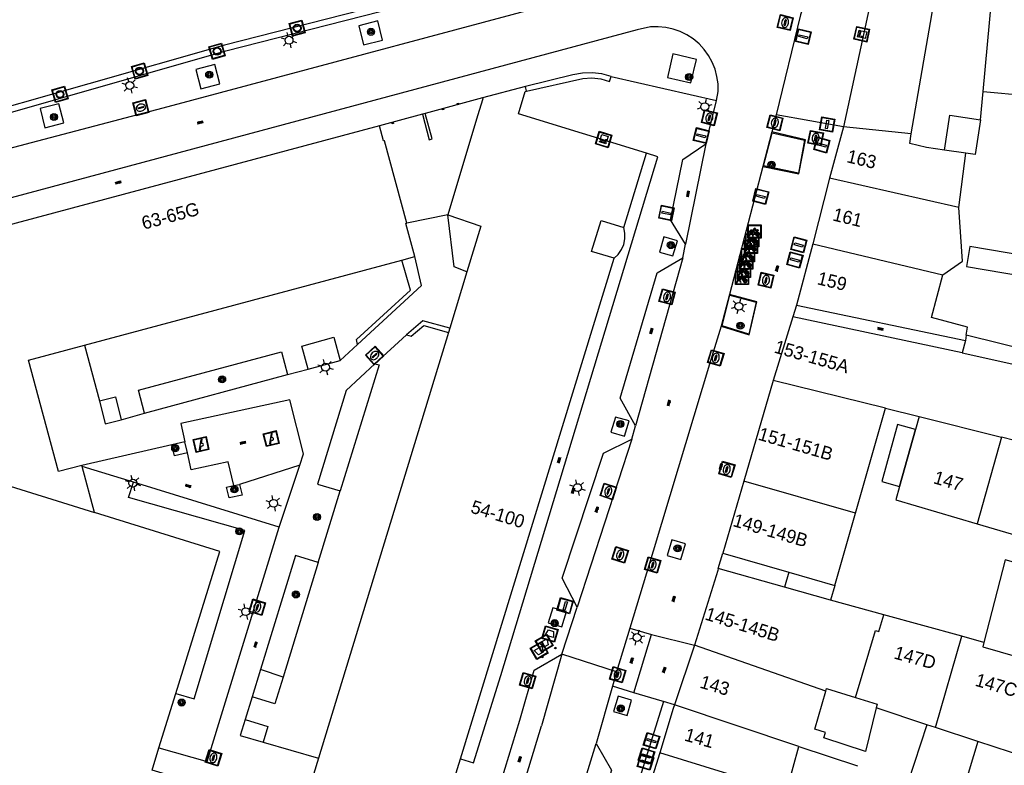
# Model space of a CAD drawing. Header units: metres. Extents: x 93870 to 95789, y 463036 to 464040.
# Tile 110 of 256: x 94125 to 94200, y 463895 to 463952. Entities that reach past the tile are written whole.
import ezdxf
from ezdxf.enums import TextEntityAlignment as Align

# ---------------------------------------------------------------- set-up
doc = ezdxf.new("R2010")
doc.units = ezdxf.units.M
doc.header["$LTSCALE"] = 25.4
for name, color, linetype in [('B_BEBOUWINGSGRENS_0', 1, 'Continuous'), ('B_LUIFEL_1', 200, 'Continuous'), ('B_OVERBOUWLIJN_LIJN_1', 7, 'Continuous'), ('B_TUSSENMUUR_0', 7, 'Continuous'), ('G_GRENS_ALGEMEEN_0', 7, 'Continuous'), ('Q_BLOEMBAK_0', 93, 'Continuous'), ('Q_BOOM_0', 3, 'Continuous'), ('Q_BRANDKRAAN_0', 5, 'Continuous'), ('Q_CAI-KAST_0', 10, 'Continuous'), ('Q_FIETSENREK_0', 6, 'Continuous'), ('Q_INSPECTIE_OF_RIOOLPUT_0', 253, 'Continuous'), ('Q_KOLK_0', 254, 'Continuous'), ('Q_LICHTMAST_0', 2, 'Continuous'), ('Q_MEERRING_0', 7, 'Continuous'), ('Q_SPEELVOORZIENING_0', 45, 'Continuous'), ('Q_VERKEERSBORDPAAL_0', 40, 'Continuous'), ('S_GBKN_SYMBOOL_OV_GROOT_0', 7, 'Continuous'), ('T_CULTUURGRENS_0', 76, 'Continuous'), ('T_HEK_0', 57, 'Continuous'), ('T_HEK_LIJN_0', 6, 'Continuous'), ('T_MUUR_30CM_0', 10, 'Continuous'), ('V_WEGGRENS_0', 7, 'Continuous'), ('W_WATERGRENS_0', 5, 'Continuous'), ('Z_GBKN_HUISNUMMER_0', 252, 'Continuous')]:
    doc.layers.add(name, color=color, linetype=linetype)
for name, color, linetype, true_color in [('Q_AFSLUITPAAL_0', 7, 'Continuous', 0xf86a3a), ('Q_PAAL_STEEN_0', 7, 'Continuous', 0xa97373), ('Q_PAALTJE_0', 7, 'Continuous', 0x666666)]:
    doc.layers.add(name, color=color, linetype=linetype, true_color=true_color)

# ---------------------------------------------------------------- blocks, each defined once
blk = doc.blocks.new('Q_BLOEMBAK')
for points in [[(-0.5, 0.5), (0.5, 0.5), (0.5, -0.5), (-0.5, -0.5)], [(-0.336, 0.197), (0.331, 0.197), (0.19, -0.251), (-0.196, -0.251)]]:
    blk.add_lwpolyline(points, close=True)
blk.add_lwpolyline([(-0.442, 0.464), (0.438, 0.464, -0.414214), (0.459, 0.442), (0.459, -0.437, -0.414214), (0.438, -0.459), (-0.442, -0.459, -0.414214), (-0.463, -0.437), (-0.463, 0.442), (-0.463, 0.444), (-0.463, 0.446), (-0.463, 0.448), (-0.462, 0.45), (-0.461, 0.451), (-0.46, 0.453), (-0.459, 0.455), (-0.458, 0.456), (-0.457, 0.457), (-0.456, 0.459), (-0.454, 0.46), (-0.453, 0.461), (-0.451, 0.462), (-0.449, 0.462), (-0.447, 0.463), (-0.446, 0.463), (-0.444, 0.464), (-0.442, 0.464)], format="xyb")
blk = doc.blocks.new('Q_CAI-KAST')
for points in [[(-0.5, 0.5), (0.5, 0.5), (0.5, -0.5), (-0.5, -0.5)], [(-0.262, 0.264), (0.25, 0.264), (0.25, 0.187), (-0.262, 0.187)], [(-0.262, 0.107), (0.25, 0.107), (0.25, -0.332), (-0.262, -0.332)]]:
    blk.add_lwpolyline(points, close=True)
blk.add_lwpolyline([(-0.442, 0.464), (0.438, 0.464, -0.414214), (0.459, 0.442), (0.459, -0.437, -0.414214), (0.438, -0.459), (-0.442, -0.459, -0.414214), (-0.463, -0.437), (-0.463, 0.442), (-0.463, 0.444), (-0.463, 0.446), (-0.463, 0.448), (-0.462, 0.45), (-0.461, 0.451), (-0.46, 0.453), (-0.459, 0.455), (-0.458, 0.456), (-0.457, 0.457), (-0.456, 0.459), (-0.454, 0.46), (-0.453, 0.461), (-0.451, 0.462), (-0.449, 0.462), (-0.447, 0.463), (-0.446, 0.463), (-0.444, 0.464), (-0.442, 0.464)], format="xyb")
blk.add_circle((-0.177, -0.034), 0.0354)
blk = doc.blocks.new('Q_LICHTMAST')
for points in [[(-0.26, 0.15), (-0.52, 0.3)], [(0, 0.3), (0, 0.6)], [(0.26, 0.15), (0.52, 0.3)], [(-0.26, -0.15), (-0.52, -0.3)], [(0, -0.3), (0, -0.6)], [(0.26, -0.15), (0.52, -0.3)]]:
    blk.add_lwpolyline(points)
blk.add_circle((0, 0), 0.3)
blk = doc.blocks.new('Q_VERKEERSBORDPAAL')
for points in [[(-0.5, 0.5), (0.5, 0.5), (0.5, -0.5), (-0.5, -0.5)], [(-0.08, 0.333), (0.071, 0.333), (0.071, -0.329), (-0.08, -0.329)]]:
    blk.add_lwpolyline(points, close=True)
blk.add_lwpolyline([(-0.442, 0.464), (0.438, 0.464, -0.414214), (0.459, 0.442), (0.459, -0.437, -0.414214), (0.438, -0.459), (-0.442, -0.459, -0.414214), (-0.463, -0.437), (-0.463, 0.442), (-0.463, 0.444), (-0.463, 0.446), (-0.463, 0.448), (-0.462, 0.45), (-0.461, 0.451), (-0.46, 0.453), (-0.459, 0.455), (-0.458, 0.456), (-0.457, 0.457), (-0.456, 0.459), (-0.454, 0.46), (-0.453, 0.461), (-0.451, 0.462), (-0.449, 0.462), (-0.447, 0.463), (-0.446, 0.463), (-0.444, 0.464), (-0.442, 0.464)], format="xyb")
blk = doc.blocks.new('Q_AFSLUITPAAL')
for points in [[(-0.5, 0.5), (0.5, 0.5), (0.5, -0.5), (-0.5, -0.5)], [(-0.08, 0.333), (0.071, 0.333), (0.071, -0.329), (-0.08, -0.329)]]:
    blk.add_lwpolyline(points, close=True)
blk.add_lwpolyline([(-0.442, 0.464), (0.438, 0.464, -0.414214), (0.459, 0.442), (0.459, -0.437, -0.414214), (0.438, -0.459), (-0.442, -0.459, -0.414214), (-0.463, -0.437), (-0.463, 0.442), (-0.463, 0.444), (-0.463, 0.446), (-0.463, 0.448), (-0.462, 0.45), (-0.461, 0.451), (-0.46, 0.453), (-0.459, 0.455), (-0.458, 0.456), (-0.457, 0.457), (-0.456, 0.459), (-0.454, 0.46), (-0.453, 0.461), (-0.451, 0.462), (-0.449, 0.462), (-0.447, 0.463), (-0.446, 0.463), (-0.444, 0.464), (-0.442, 0.464)], format="xyb")
blk = doc.blocks.new('Q_PAAL_STEEN')
for points in [[(-0.5, 0.5), (0.5, 0.5), (0.5, -0.5), (-0.5, -0.5)], [(-0.08, 0.333), (0.071, 0.333), (0.071, -0.329), (-0.08, -0.329)]]:
    blk.add_lwpolyline(points, close=True)
blk.add_lwpolyline([(-0.442, 0.464), (0.438, 0.464, -0.414214), (0.459, 0.442), (0.459, -0.437, -0.414214), (0.438, -0.459), (-0.442, -0.459, -0.414214), (-0.463, -0.437), (-0.463, 0.442), (-0.463, 0.444), (-0.463, 0.446), (-0.463, 0.448), (-0.462, 0.45), (-0.461, 0.451), (-0.46, 0.453), (-0.459, 0.455), (-0.458, 0.456), (-0.457, 0.457), (-0.456, 0.459), (-0.454, 0.46), (-0.453, 0.461), (-0.451, 0.462), (-0.449, 0.462), (-0.447, 0.463), (-0.446, 0.463), (-0.444, 0.464), (-0.442, 0.464)], format="xyb")
blk = doc.blocks.new('Q_PAALTJE')
at = {"color": 251, "true_color": 0x666666, "xscale": 0.1, "yscale": 0.1, "zscale": 0.01}
blk.add_blockref('Q_PAAL_STEEN', (0, 0), dxfattribs=at)
blk = doc.blocks.new('Q_KOLK')
blk.add_lwpolyline([(-0.5, 0.5), (0.5, 0.5), (0.5, -0.5), (-0.5, -0.5)], close=True)
for points in [[(-0.442, 0.464), (0.438, 0.464, -0.414214), (0.459, 0.442), (0.459, -0.437, -0.414214), (0.438, -0.459), (-0.442, -0.459, -0.414214), (-0.463, -0.437), (-0.463, 0.442, -0.414214), (-0.442, 0.464)], [(-0.345, 0.105, 0.380426), (-0.276, -0.18)], [(-0.008, 0.266, 0.240218), (-0.345, 0.105)], [(-0.194, 0.045, 0.853344), (-0.194, -0.032)], [(0.331, 0.111, 0.240191), (-0.008, 0.266)], [(0.185, -0.032, 0.849746), (0.185, 0.045)], [(0.267, -0.176, 0.380426), (0.331, 0.111)], [(-0.276, -0.18, 0.148452), (0.012, -0.257)], [(0.012, -0.257, 0.131742), (0.267, -0.176)]]:
    blk.add_lwpolyline(points, format="xyb")
for points in [[(-0.194, 0.045), (0.185, 0.045)], [(0.185, -0.032), (-0.194, -0.032)]]:
    blk.add_lwpolyline(points)
blk = doc.blocks.new('Q_INSPECTIE_OF_RIOOLPUT')
blk.add_lwpolyline([(-0.5, 0.5), (0.5, 0.5), (0.5, -0.5), (-0.5, -0.5)], close=True)
for points in [[(-0.442, 0.464), (0.438, 0.464, -0.414214), (0.459, 0.442), (0.459, -0.437, -0.414214), (0.438, -0.459), (-0.442, -0.459, -0.414214), (-0.463, -0.437), (-0.463, 0.442), (-0.463, 0.444), (-0.463, 0.446), (-0.463, 0.448), (-0.462, 0.45), (-0.461, 0.451), (-0.46, 0.453), (-0.459, 0.455), (-0.458, 0.456), (-0.457, 0.457), (-0.456, 0.459), (-0.454, 0.46), (-0.453, 0.461), (-0.451, 0.462), (-0.449, 0.462), (-0.447, 0.463), (-0.446, 0.463), (-0.444, 0.464), (-0.442, 0.464)], [(-0.345, 0.105, 0.380426), (-0.276, -0.18)], [(-0.008, 0.266, 0.240218), (-0.345, 0.105)], [(-0.194, 0.045, 0.853344), (-0.194, -0.032)], [(0.331, 0.111, 0.240191), (-0.008, 0.266)], [(0.185, -0.032, 0.849746), (0.185, 0.045)], [(0.267, -0.176, 0.380426), (0.331, 0.111)], [(-0.276, -0.18, 0.148452), (0.012, -0.257)], [(0.012, -0.257, 0.131742), (0.267, -0.176)]]:
    blk.add_lwpolyline(points, format="xyb")
for points in [[(-0.194, 0.045), (0.185, 0.045)], [(0.185, -0.032), (-0.194, -0.032)]]:
    blk.add_lwpolyline(points)
blk = doc.blocks.new('Q_BRANDKRAAN')
blk.add_lwpolyline([(-0.5, 0.5), (0.5, 0.5), (0.5, -0.5), (-0.5, -0.5)], close=True)
for points in [[(-0.442, 0.464), (0.438, 0.464, -0.414214), (0.459, 0.442), (0.459, -0.437, -0.414214), (0.438, -0.459), (-0.442, -0.459, -0.414214), (-0.463, -0.437), (-0.463, 0.442), (-0.463, 0.444), (-0.463, 0.446), (-0.463, 0.448), (-0.462, 0.45), (-0.461, 0.451), (-0.46, 0.453), (-0.459, 0.455), (-0.458, 0.456), (-0.457, 0.457), (-0.456, 0.459), (-0.454, 0.46), (-0.453, 0.461), (-0.451, 0.462), (-0.449, 0.462), (-0.447, 0.463), (-0.446, 0.463), (-0.444, 0.464), (-0.442, 0.464)], [(-0.345, 0.105, 0.380426), (-0.276, -0.18)], [(-0.008, 0.266, 0.240218), (-0.345, 0.105)], [(-0.194, 0.045, 0.853344), (-0.194, -0.032)], [(0.331, 0.111, 0.240191), (-0.008, 0.266)], [(0.185, -0.032, 0.849746), (0.185, 0.045)], [(0.267, -0.176, 0.380426), (0.331, 0.111)], [(-0.276, -0.18, 0.148452), (0.012, -0.257)], [(0.012, -0.257, 0.131742), (0.267, -0.176)]]:
    blk.add_lwpolyline(points, format="xyb")
for points in [[(-0.194, 0.045), (0.185, 0.045)], [(0.185, -0.032), (-0.194, -0.032)]]:
    blk.add_lwpolyline(points)
blk = doc.blocks.new('Q_FIETSENREK')
for points in [[(-0.5, 0.5), (0.5, 0.5), (0.5, -0.5), (-0.5, -0.5)], [(-0.063, 0.145), (0.184, 0.054), (0.037, -0.093)]]:
    blk.add_lwpolyline(points, close=True)
for points in [[(-0.442, 0.464), (0.438, 0.464, -0.414214), (0.459, 0.442), (0.459, -0.437, -0.414214), (0.438, -0.459), (-0.442, -0.459, -0.414214), (-0.463, -0.437), (-0.463, 0.442), (-0.463, 0.444), (-0.463, 0.446), (-0.463, 0.448), (-0.462, 0.45), (-0.461, 0.451), (-0.46, 0.453), (-0.459, 0.455), (-0.458, 0.456), (-0.457, 0.457), (-0.456, 0.459), (-0.454, 0.46), (-0.453, 0.461), (-0.451, 0.462), (-0.449, 0.462), (-0.447, 0.463), (-0.446, 0.463), (-0.444, 0.464), (-0.442, 0.464)], [(-0.181, 0.106, 0.847256), (-0.324, -0.144)], [(-0.193, 0.075, 0.842492), (-0.305, -0.118)], [(-0.171, 0.065, 0.053288), (-0.193, 0.075)], [(-0.185, -0.134, 0.502492), (-0.147, 0.044)], [(-0.149, 0.089, 0.06236), (-0.181, 0.106)], [(-0.165, -0.161, 0.494489), (-0.125, 0.068)], [(-0.324, -0.144, 0.089606), (-0.421, -0.348)], [(-0.296, -0.162, 0.110942), (-0.375, -0.348)], [(-0.294, -0.105, 0.006942), (-0.305, -0.118)], [(-0.296, -0.162, 0.02458), (-0.283, -0.168)], [(-0.212, -0.105, 0.381614), (-0.294, -0.105)], [(-0.283, -0.168, 0.148109), (-0.198, -0.173)], [(-0.223, -0.136, 0.533998), (-0.276, -0.136)], [(-0.276, -0.136, 0.009682), (-0.271, -0.138)], [(-0.271, -0.138, 0.120201), (-0.218, -0.144)], [(-0.218, -0.144, 0.003554), (-0.223, -0.136)], [(-0.185, -0.134, 0.017985), (-0.212, -0.105)], [(-0.122, -0.348, 0.075837), (-0.198, -0.173)], [(-0.075, -0.348, 0.094234), (-0.165, -0.161)], [(0.095, -0.16, 0.385208), (0.186, -0.333)], [(0.209, -0.054, 0.224648), (0.108, -0.128)], [(0.126, -0.171, 0.376993), (0.197, -0.303)], [(0.212, -0.086, 0.20829), (0.139, -0.139)], [(0.186, -0.333, 1), (0.287, -0.06)], [(0.197, -0.303, 1), (0.276, -0.09)], [(0.287, -0.06, 0.086253), (0.238, -0.051)], [(0.276, -0.09, 0.079305), (0.241, -0.083)]]:
    blk.add_lwpolyline(points, format="xyb")
for points in [[(-0.171, 0.065), (-0.263, -0.038), (-0.239, -0.059), (-0.147, 0.044)], [(0.081, 0.221), (-0.003, 0.252), (-0.149, 0.089)], [(-0.125, 0.068), (-0.086, 0.111), (0.018, -0.131), (0.095, -0.16)], [(0.238, -0.051), (0.229, 0.053), (0.261, 0.093), (0.302, 0.078), (0.314, 0.11), (0.192, 0.155), (0.18, 0.123), (0.231, 0.104), (0.207, 0.076), (-0.04, 0.167), (0, 0.216), (0.07, 0.191), (0.081, 0.221)], [(0.209, -0.054), (0.199, 0.029), (0.057, -0.108)], [(-0.421, -0.348), (-0.375, -0.348)], [(-0.122, -0.348), (-0.075, -0.348)], [(0.057, -0.108), (0.108, -0.128)], [(0.126, -0.171), (0.253, -0.218), (0.241, -0.083)], [(0.139, -0.139), (0.222, -0.17), (0.212, -0.086)]]:
    blk.add_lwpolyline(points)
blk = doc.blocks.new('Q_MEERRING')
blk.add_lwpolyline([(-0.5, 0.5), (0.5, 0.5), (0.5, -0.5), (-0.5, -0.5)], close=True)
blk.add_lwpolyline([(-0.442, 0.464), (0.438, 0.464, -0.414214), (0.459, 0.442), (0.459, -0.437, -0.414214), (0.438, -0.459), (-0.442, -0.459, -0.414214), (-0.463, -0.437), (-0.463, 0.442), (-0.463, 0.444), (-0.463, 0.446), (-0.463, 0.448), (-0.462, 0.45), (-0.461, 0.451), (-0.46, 0.453), (-0.459, 0.455), (-0.458, 0.456), (-0.457, 0.457), (-0.456, 0.459), (-0.454, 0.46), (-0.453, 0.461), (-0.451, 0.462), (-0.449, 0.462), (-0.447, 0.463), (-0.446, 0.463), (-0.444, 0.464), (-0.442, 0.464)], format="xyb")
for radius in [0.3, 0.3, 0.25, 0.25]:
    blk.add_circle((0, 0), radius)
blk = doc.blocks.new('Q_SPEELVOORZIENING')
blk.add_lwpolyline([(-0.5, 0.5), (0.5, 0.5), (0.5, -0.5), (-0.5, -0.5)], close=True)
for points in [[(-0.442, 0.464), (0.438, 0.464, -0.414214), (0.459, 0.442), (0.459, -0.437, -0.414214), (0.438, -0.459), (-0.442, -0.459, -0.414214), (-0.463, -0.437), (-0.463, 0.442), (-0.463, 0.444), (-0.463, 0.446), (-0.463, 0.448), (-0.462, 0.45), (-0.461, 0.451), (-0.46, 0.453), (-0.459, 0.455), (-0.458, 0.456), (-0.457, 0.457), (-0.456, 0.459), (-0.454, 0.46), (-0.453, 0.461), (-0.451, 0.462), (-0.449, 0.462), (-0.447, 0.463), (-0.446, 0.463), (-0.444, 0.464), (-0.442, 0.464)], [(-0.363, 0.198, 1.168313), (-0.386, 0.141)], [(-0.087, 0.021, 0.778987), (-0.04, -0.167)], [(-0.04, -0.167, 0.508825), (0.056, -0.036)], [(0.355, -0.156, 1.031322), (0.378, -0.1)]]:
    blk.add_lwpolyline(points, format="xyb")
for points in [[(-0.386, 0.141), (-0.087, 0.021)], [(-0.363, 0.198), (0.378, -0.1)], [(0.056, -0.036), (0.355, -0.156)]]:
    blk.add_lwpolyline(points)
blk = doc.blocks.new('Q_BOOM')
for radius in [0.27, 0.18, 0.09]:
    blk.add_circle((0, 0), radius)
blk = doc.blocks.new('S_GBKN_SYMBOOL_OV_GROOT')
for points in [[(-0.21875, 0.0625), (0.21875, 0.0625)], [(-0.21875, 0), (0.21875, 0)], [(-0.1875, 0.0625), (-0.1875, 0)], [(-0.125, 0.09375), (-0.125, 0.0625)], [(-0.125, 0), (-0.125, -0.0625)], [(-0.0625, 0.0625), (-0.0625, 0)], [(0, 0.09375), (0, 0.0625)], [(0, 0), (0, -0.0625)], [(0.0625, 0.0625), (0.0625, 0)], [(0.125, 0.09375), (0.125, 0.0625)], [(0.125, 0), (0.125, -0.0625)], [(0.1875, 0.0625), (0.1875, 0)], [(-0.21875, -0.0625), (0.21875, -0.0625)], [(-0.1875, -0.0625), (-0.1875, -0.09375)], [(-0.0625, -0.0625), (-0.0625, -0.09375)], [(0.0625, -0.0625), (0.0625, -0.09375)], [(0.1875, -0.0625), (0.1875, -0.09375)]]:
    blk.add_lwpolyline(points)

msp = doc.modelspace()

# ---------------------------------------------------------------- linework, layer by layer
at = {"layer": 'B_BEBOUWINGSGRENS_0'}
for p, q in [((94163.218, 463946.924), (94159.962, 463946.057)), ((94163.305, 463946.57), (94163.218, 463946.924)), ((94197.77, 463944.39), (94197.969, 463946.543)), ((94197.969, 463946.543), (94202.519, 463946.123)), ((94155.617, 463944.887), (94155.404, 463944.831)), ((94152.143, 463943.946), (94119.179, 463935.115)), ((94187.382, 463943.857), (94186.317, 463939.975)), ((94170.682, 463936.222), (94172.423, 463941.854)), ((94196.66, 463941.857), (94195.04, 463942.1)), ((94196.138, 463937.742), (94196.66, 463941.857)), ((94186.317, 463939.975), (94185.033, 463934.983)), ((94185.033, 463934.983), (94183.79, 463930.33)), ((94129.751, 463927.287), (94153.845, 463933.731)), ((94153.845, 463933.731), (94154.824, 463934.022)), ((94158.293, 463895.886), (94169.962, 463933.88)), ((94158.777, 463932.86), (94157.473, 463928.583)), ((94183.79, 463930.33), (94196.628, 463927.65)), ((94183.536, 463929.443), (94182.028, 463924.61)), ((94196.392, 463926.703), (94183.536, 463929.443)), ((94157.37, 463928.244), (94147.509, 463895.92)), ((94157.473, 463928.583), (94157.37, 463928.244)), ((94196.628, 463927.65), (94196.392, 463926.703)), ((94182.028, 463924.61), (94179.796, 463916.949)), ((94188.281, 463914.521), (94190.568, 463922.513)), ((94190.568, 463922.513), (94193.115, 463921.869)), ((94193.115, 463921.869), (94192.84, 463920.882)), ((94192.84, 463920.882), (94191.633, 463916.554)), ((94129.562, 463918.069), (94129.54, 463918.15)), ((94130.49, 463914.59), (94129.562, 463918.069)), ((94177.836, 463910.183), (94176.068, 463904.493)), ((94196.344, 463905.179), (94190.429, 463906.811)), ((94198.034, 463904.713), (94196.344, 463905.179)), ((94176.068, 463904.493), (94174.55, 463899.97)), ((94135.393, 463896.701), (94136.668, 463900.825)), ((94134.87, 463895.01), (94135.393, 463896.701)), ((94173.413, 463896.321), (94171.751, 463890.925)), ((94183.036, 463893.377), (94183.985, 463896.817)), ((94183.985, 463896.817), (94188.427, 463895.333)), ((94156.665, 463890.7), (94158.293, 463895.886))]:
    msp.add_line(p, q, dxfattribs=at)
for points in [[(94194.639, 463955.677), (94190.703, 463954.999), (94189.542, 463953.925), (94187.382, 463943.857)], [(94172.423, 463941.854), (94162.691, 463944.844), (94163.205, 463946.545), (94163.305, 463946.57)], [(94159.962, 463946.057), (94159.977, 463945.98), (94159.59, 463944.694), (94157.326, 463937.176)], [(94155.404, 463944.831), (94155.916, 463942.887), (94156.129, 463942.943), (94155.617, 463944.887)], [(94195.04, 463942.1), (94195.44, 463944.74), (94197.77, 463944.39)], [(94154.824, 463934.022), (94154.145, 463936.534), (94154.21, 463936.552), (94152.52, 463942.812), (94152.452, 463942.794), (94152.143, 463943.946)], [(94194.91, 463932.63), (94196.4, 463933.67), (94196.138, 463937.742)], [(94157.326, 463937.176), (94159.83, 463936.31), (94158.777, 463932.86)], [(94169.962, 463933.88), (94168.241, 463934.409), (94168.961, 463936.751), (94170.682, 463936.222)], [(94201.303, 463934.044), (94196.962, 463934.768), (94196.709, 463933.252), (94201.05, 463932.528), (94201.303, 463934.044)], [(94196.695, 463928.046), (94196.796, 463928.647), (94194.062, 463929.385), (94194.91, 463932.63)], [(94205.686, 463930.292), (94204.9, 463930.37), (94204.258, 463926.177), (94196.695, 463928.046)], [(94129.54, 463918.15), (94127.77, 463917.68), (94125.5, 463926.15), (94129.751, 463927.287)], [(94179.796, 463916.949), (94178.201, 463911.501), (94183.213, 463910.044)], [(94191.633, 463916.554), (94191.352, 463915.547), (94197.523, 463913.73)], [(94136.668, 463900.825), (94140.01, 463911.63), (94130.49, 463914.59)], [(94183.213, 463910.044), (94186.709, 463909.028), (94188.281, 463914.521)], [(94197.523, 463913.73), (94202.861, 463912.158), (94204.867, 463911.958)], [(94182.896, 463908.912), (94177.859, 463910.334), (94177.836, 463910.183)], [(94205.266, 463909.396), (94199.653, 463910.995), (94198.034, 463904.713)], [(94190.429, 463906.811), (94186.394, 463907.925), (94182.896, 463908.912)], [(94189.86, 463899.744), (94189.045, 463896.441), (94185.876, 463897.482), (94186.002, 463897.876), (94185.188, 463898.115), (94186.021, 463901.015)], [(94186.021, 463901.015), (94186.076, 463901.207), (94188.277, 463900.532)], [(94174.55, 463899.97), (94174.449, 463899.687), (94173.413, 463896.321)], [(94188.277, 463900.532), (94189.93, 463900.026), (94189.86, 463899.744)], [(94147.509, 463895.92), (94146.2, 463891.63), (94134.87, 463895.01)]]:
    msp.add_lwpolyline(points, dxfattribs=at)
at = {"layer": 'B_LUIFEL_1'}
msp.add_line((94192.84, 463920.882), (94191.484, 463921.26), dxfattribs=at)
for points in [[(94169.962, 463933.88), (94170.274, 463934.181), (94170.52, 463934.539), (94170.688, 463934.938), (94170.773, 463935.364), (94170.771, 463935.797), (94170.682, 463936.222)], [(94191.484, 463921.26), (94190.272, 463916.934), (94191.633, 463916.554)], [(94191.633, 463916.554), (94191.633, 463916.554), (94192.84, 463920.882), (94192.84, 463920.882)]]:
    msp.add_lwpolyline(points, dxfattribs=at)
at = {"layer": 'B_OVERBOUWLIJN_LIJN_1'}
for p, q in [((94157.326, 463937.176), (94154.21, 463936.552)), ((94177.859, 463910.334), (94178.201, 463911.501)), ((94186.709, 463909.028), (94186.394, 463907.925))]:
    msp.add_line(p, q, dxfattribs=at)
msp.add_lwpolyline([(94159.962, 463946.057), (94155.617, 463944.887), (94155.404, 463944.831), (94152.143, 463943.946)], dxfattribs=at)
at = {"layer": 'B_TUSSENMUUR_0'}
for p, q in [((94197.969, 463946.543), (94198.879, 463956.408)), ((94192.518, 463943.333), (94194.639, 463955.677)), ((94192.518, 463943.333), (94187.382, 463943.857)), ((94196.138, 463937.742), (94186.317, 463939.975)), ((94185.033, 463934.983), (94194.91, 463932.63)), ((94196.695, 463928.046), (94196.628, 463927.65)), ((94196.392, 463926.703), (94201.728, 463925.516)), ((94190.568, 463922.513), (94182.028, 463924.61)), ((94193.115, 463921.869), (94199.369, 463920.287)), ((94199.369, 463920.287), (94197.523, 463913.73)), ((94200.354, 463920.038), (94199.369, 463920.287)), ((94188.281, 463914.521), (94179.796, 463916.949)), ((94194.349, 463898.258), (94196.344, 463905.179)), ((94186.021, 463901.015), (94176.068, 463904.493)), ((94183.985, 463896.817), (94174.55, 463899.97)), ((94193.711, 463898.469), (94189.86, 463899.744)), ((94193.711, 463898.469), (94192.249, 463894.056)), ((94194.349, 463898.258), (94193.711, 463898.469)), ((94197.576, 463897.19), (94194.349, 463898.258)), ((94197.576, 463897.19), (94195.412, 463890.079)), ((94201.439, 463895.911), (94197.576, 463897.19)), ((94183.036, 463893.377), (94173.413, 463896.321))]:
    msp.add_line(p, q, dxfattribs=at)
for points in [[(94195.04, 463942.1), (94193.672, 463942.29), (94192.412, 463942.588), (94192.518, 463943.333)], [(94119.179, 463935.115), (94122.994, 463919.588), (94122.459, 463917.087), (94130.49, 463914.59)], [(94188.277, 463900.532), (94189.808, 463905.614), (94190.047, 463905.542), (94190.429, 463906.811)], [(94198.034, 463904.713), (94197.959, 463904.367), (94203.399, 463902.817)]]:
    msp.add_lwpolyline(points, dxfattribs=at)
at = {"layer": 'G_GRENS_ALGEMEEN_0'}
for p, q in [((94154.2, 463928.06), (94151.78, 463925.87)), ((94129.751, 463927.287), (94130.88, 463923.07)), ((94149.16, 463926.13), (94150.46, 463927.343)), ((94145.16, 463925.06), (94146.72, 463925.46)), ((94132.53, 463921.62), (94134.303, 463922.131)), ((94136.381, 463919.708), (94129.54, 463918.15)), ((94137.37, 463919.934), (94136.381, 463919.708)), ((94137.559, 463919.105), (94137.37, 463919.934)), ((94141.072, 463916.633), (94140.647, 463918.427)), ((94146.097, 463918.182), (94141.521, 463916.707)), ((94144.51, 463913.47), (94146.097, 463918.182)), ((94141.072, 463916.633), (94141.521, 463916.707)), ((94147.49, 463910.79), (94144.825, 463902.082)), ((94142.473, 463900.57), (94141.94, 463898.86)), ((94143.294, 463897.134), (94147.509, 463895.92))]:
    msp.add_line(p, q, dxfattribs=at)
for points in [[(94150.46, 463927.343), (94150.4, 463927.72), (94154.5, 463931.46), (94153.845, 463933.731)], [(94150.46, 463927.343), (94155.34, 463931.81), (94154.824, 463934.022)], [(94157.473, 463928.583), (94155.44, 463929.14), (94154.2, 463928.06)], [(94154.2, 463928.06), (94154.55, 463927.97), (94155.5, 463928.78), (94157.37, 463928.244)], [(94146.72, 463925.46), (94146.24, 463927.21), (94148.68, 463927.88), (94149.16, 463926.13)], [(94134.303, 463922.131), (94133.84, 463923.86), (94144.69, 463926.79), (94145.16, 463925.06)], [(94151.78, 463925.87), (94149.61, 463923.84), (94147.43, 463916.723), (94149.15, 463916.22)], [(94151.78, 463925.87), (94152.12, 463925.78), (94149.15, 463916.22)], [(94130.88, 463923.07), (94132.1, 463923.37), (94132.53, 463921.62)], [(94130.88, 463923.07), (94131.31, 463921.31), (94132.53, 463921.62)], [(94146.097, 463918.182), (94146.358, 463919.024), (94145.335, 463923.135), (94137.052, 463921.33), (94137.37, 463919.934)], [(94137.559, 463919.105), (94136.57, 463918.88), (94136.381, 463919.708)], [(94140.647, 463918.427), (94137.849, 463917.831), (94137.559, 463919.105)], [(94141.521, 463916.707), (94141.703, 463915.906), (94140.715, 463915.68), (94140.526, 463916.509), (94141.072, 463916.633)], [(94147.49, 463910.79), (94145.77, 463911.32), (94143.114, 463902.659)], [(94144.825, 463902.082), (94144.2, 463900.04), (94142.473, 463900.57)], [(94141.94, 463898.86), (94143.66, 463898.34), (94143.294, 463897.134)]]:
    msp.add_lwpolyline(points, dxfattribs=at)
at = {"layer": 'T_CULTUURGRENS_0'}
msp.add_line((94144.825, 463902.082), (94143.114, 463902.659), dxfattribs=at)
msp.add_lwpolyline([(94136.668, 463900.825), (94138.072, 463900.432), (94141.926, 463913.208), (94133.09, 463915.709), (94133.453, 463916.872)], dxfattribs=at)
at = {"layer": 'T_HEK_0'}
msp.add_line((94147.49, 463910.79), (94149.15, 463916.22), dxfattribs=at)
at = {"layer": 'T_HEK_LIJN_0'}
for points in [[(94181.952, 463943.417), (94184.422, 463942.839), (94183.942, 463940.354), (94181.299, 463940.895), (94181.952, 463943.417)], [(94178.746, 463931.075), (94180.743, 463930.542), (94180.173, 463928.125), (94178.168, 463928.755), (94178.746, 463931.075)]]:
    msp.add_lwpolyline(points, dxfattribs=at)
at = {"layer": 'T_MUUR_30CM_0'}
for p, q in [((94146.72, 463925.46), (94149.16, 463926.13)), ((94134.303, 463922.131), (94145.16, 463925.06)), ((94133.453, 463916.872), (94129.562, 463918.069)), ((94144.51, 463913.47), (94133.453, 463916.872)), ((94143.114, 463902.659), (94142.473, 463900.57))]:
    msp.add_line(p, q, dxfattribs=at)
for points in [[(94197.77, 463944.39), (94197.37, 463941.75), (94196.66, 463941.857)], [(94158.777, 463932.86), (94157.82, 463933.22), (94157.326, 463937.176)], [(94135.393, 463896.701), (94139.06, 463895.66), (94144.51, 463913.47)], [(94141.94, 463898.86), (94141.57, 463897.64), (94143.294, 463897.134)]]:
    msp.add_lwpolyline(points, dxfattribs=at)
at = {"layer": 'V_WEGGRENS_0'}
for p, q in [((94152.012, 463951.899), (94150.569, 463951.538)), ((94171.703, 463951.238), (94106.288, 463933.675)), ((94176.197, 463948.987), (94174.404, 463949.396)), ((94140.014, 463947.135), (94139.637, 463948.587)), ((94169.72, 463947.69), (94177.734, 463945.862)), ((94127.803, 463945.615), (94126.363, 463945.248)), ((94159.962, 463946.057), (94155.617, 463944.887)), ((94176.91, 463942.58), (94177.734, 463945.862)), ((94155.404, 463944.831), (94152.143, 463943.946)), ((94182.255, 463944.767), (94181.923, 463943.481)), ((94187.382, 463943.857), (94182.255, 463944.767)), ((94181.923, 463943.481), (94181.246, 463940.863)), ((94176.91, 463942.58), (94175.38, 463934.96)), ((94181.246, 463940.863), (94178.727, 463931.121)), ((94174.77, 463935.214), (94173.734, 463935.514)), ((94175.16, 463933.92), (94175.38, 463934.96)), ((94175.16, 463933.92), (94171.59, 463921.15)), ((94178.727, 463931.121), (94178.078, 463928.727)), ((94183.79, 463930.33), (94183.536, 463929.443)), ((94178.078, 463928.727), (94177.284, 463926.099)), ((94177.284, 463926.099), (94172.917, 463911.646)), ((94171.092, 463921.531), (94170.056, 463921.83)), ((94171.29, 463920.15), (94171.59, 463921.15)), ((94171.29, 463920.15), (94167.144, 463907.396)), ((94172.917, 463911.646), (94171.151, 463905.802)), ((94173.977, 463911.325), (94175.009, 463911.012)), ((94183.213, 463910.044), (94182.896, 463908.912)), ((94166.332, 463907.051), (94165.296, 463907.351)), ((94165.979, 463903.814), (94167.144, 463907.396)), ((94171.151, 463905.802), (94170.146, 463902.474)), ((94171.151, 463905.802), (94172.794, 463905.306)), ((94171.462, 463900.895), (94172.794, 463905.306)), ((94172.794, 463905.306), (94176.068, 463904.493)), ((94165.979, 463903.814), (94164.452, 463898.37)), ((94170.146, 463902.474), (94165.979, 463903.814)), ((94170.146, 463902.474), (94169.82, 463901.387)), ((94169.82, 463901.387), (94168.58, 463897.04)), ((94171.462, 463900.895), (94169.82, 463901.387)), ((94170.25, 463900.621), (94169.903, 463899.464)), ((94174.55, 463899.97), (94173.694, 463900.226))]:
    msp.add_line(p, q, dxfattribs=at)
for points in [[(94121.256, 463944.151), (94140.48, 463949.634), (94176.815, 463958.912), (94188.73, 463960.999), (94243.129, 463973.417)], [(94193.238, 463956.878), (94187.639, 463955.72), (94187.094, 463955.558), (94186.571, 463955.332), (94186.079, 463955.048), (94185.623, 463954.707), (94185.211, 463954.315), (94184.847, 463953.878), (94184.537, 463953.401), (94184.284, 463952.891), (94184.094, 463952.355), (94182.255, 463944.767)], [(94170.898, 463954.73), (94135.682, 463945.29), (94121.907, 463941.671)], [(94150.569, 463951.538), (94150.93, 463950.093), (94152.371, 463950.45), (94152.012, 463951.899)], [(94177.734, 463945.862), (94177.854, 463946.556), (94177.844, 463947.129), (94177.764, 463947.696), (94177.617, 463948.249), (94177.403, 463948.78), (94177.126, 463949.281), (94176.79, 463949.745), (94176.401, 463950.165), (94175.963, 463950.534), (94175.484, 463950.848), (94174.97, 463951.101), (94174.43, 463951.289), (94173.87, 463951.411), (94173.3, 463951.464), (94172.728, 463951.447), (94171.703, 463951.238)], [(94174.404, 463949.396), (94173.995, 463947.604), (94175.788, 463947.195), (94176.197, 463948.987)], [(94139.637, 463948.587), (94138.186, 463948.21), (94138.563, 463946.758), (94140.014, 463947.135)], [(94169.72, 463947.69), (94169.01, 463947.881), (94168.279, 463947.966), (94167.544, 463947.942), (94166.82, 463947.81), (94163.218, 463946.924)], [(94163.305, 463946.57), (94167.582, 463947.543), (94168.264, 463947.573), (94168.942, 463947.495), (94169.6, 463947.31), (94169.72, 463947.69)], [(94126.363, 463945.248), (94126.733, 463943.794), (94128.173, 463944.161), (94127.803, 463945.615)], [(94181.246, 463940.863), (94183.983, 463940.293), (94184.485, 463942.881), (94181.923, 463943.481)], [(94175.38, 463934.96), (94174.23, 463936.79), (94175.17, 463941.38), (94176.91, 463942.58)], [(94158.293, 463895.886), (94159.288, 463895.574), (94161.346, 463902.197), (94173.272, 463941.593), (94172.423, 463941.854)], [(94173.734, 463935.514), (94173.388, 463934.357), (94174.424, 463934.057), (94174.77, 463935.214)], [(94171.59, 463921.15), (94170.42, 463923.27), (94173.23, 463932.78), (94175.16, 463933.92)], [(94178.078, 463928.727), (94180.213, 463928.066), (94180.795, 463930.573), (94178.727, 463931.121)], [(94170.056, 463921.83), (94169.709, 463920.673), (94170.745, 463920.373), (94171.092, 463921.531)], [(94167.144, 463907.396), (94166.007, 463909.581), (94169.137, 463919.073), (94171.29, 463920.15)], [(94175.009, 463911.012), (94175.366, 463912.201), (94174.33, 463912.501), (94173.977, 463911.325)], [(94165.296, 463907.351), (94164.949, 463906.194), (94165.985, 463905.894), (94166.332, 463907.051)], [(94160.77, 463886.272), (94159.613, 463888.39), (94161.129, 463893.343), (94162.807, 463898.799), (94163.896, 463902.617), (94165.979, 463903.814)], [(94169.903, 463899.464), (94170.939, 463899.164), (94171.286, 463900.321), (94170.25, 463900.621)], [(94173.694, 463900.226), (94173.607, 463900.252), (94171.462, 463900.895)], [(94173.694, 463900.226), (94169.5, 463886.74), (94168.275, 463882.946), (94168.439, 463882.895), (94167.71, 463880.588), (94167.078, 463878.567), (94165.819, 463874.547), (94165.943, 463874.511), (94163.85, 463867.899), (94164.796, 463867.642)], [(94160.77, 463886.272), (94162.705, 463892.635), (94164.452, 463898.37)], [(94164.903, 463885.033), (94166.86, 463891.444), (94168.58, 463897.04)], [(94168.58, 463897.04), (94169.757, 463895.002), (94168.399, 463890.573), (94167.051, 463886.135), (94164.903, 463885.033)]]:
    msp.add_lwpolyline(points, dxfattribs=at)
at = {"layer": 'W_WATERGRENS_0'}
msp.add_lwpolyline([(94243.017, 463973.823), (94188.644, 463961.43), (94176.722, 463959.343), (94140.365, 463950.059), (94119.745, 463944.194), (94107.795, 463940.783), (94106.303, 463940.601), (94106.218, 463940.592)], dxfattribs=at)

# ---------------------------------------------------------------- block references
at = {"layer": 'Q_AFSLUITPAAL_0', "rotation": 75.5024945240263}
msp.add_blockref('Q_AFSLUITPAAL', (94181.086, 463938.58), dxfattribs=at)
at = {"layer": 'Q_BLOEMBAK_0'}
for p, rotation in [((94165.089, 463905.364), 163.8502899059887), ((94164.65, 463904.662), 29.88391255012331), ((94164.269, 463904.095), 29.88391255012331)]:
    msp.add_blockref('Q_BLOEMBAK', p, dxfattribs=dict(at, rotation=rotation))
at = {"layer": 'Q_BOOM_0'}
for p, rotation in [((94151.494, 463951.08), 14.04558567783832), ((94139.214, 463947.821), 104.5549946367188), ((94175.649, 463947.647), 77.1432311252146), ((94127.421, 463944.61), 104.277058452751), ((94181.906, 463940.978), 168.2358909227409), ((94174.262, 463934.884), 73.35074413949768), ((94179.549, 463928.766), 162.7973771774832), ((94140.186, 463924.686), 15.11203604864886), ((94170.43, 463921.297), 163.9013291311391), ((94136.629, 463919.463), 102.8580901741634), ((94141.125, 463916.334), 12.79519453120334), ((94147.394, 463914.24), 73.00113481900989), ((94141.505, 463913.147), 164.1960135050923), ((94174.77, 463911.86), 73.28749387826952), ((94145.795, 463908.36), 72.95121089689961), ((94165.441, 463906.183), 163.8502899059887), ((94137.118, 463900.147), 164.3622946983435), ((94170.458, 463899.703), 163.8502899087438)]:
    msp.add_blockref('Q_BOOM', p, dxfattribs=dict(at, rotation=rotation))
at = {"layer": 'Q_BRANDKRAAN_0', "rotation": 73.75674092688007}
msp.add_blockref('Q_BRANDKRAAN', (94178.513, 463917.849), dxfattribs=at)
at = {"layer": 'Q_CAI-KAST_0'}
for p, rotation in [((94188.758, 463950.895), 77.89125241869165), ((94169.162, 463942.897), 162.9212690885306)]:
    msp.add_blockref('Q_CAI-KAST', p, dxfattribs=dict(at, rotation=rotation))
at = {"layer": 'Q_FIETSENREK_0'}
for p in [(94180.449, 463935.245), (94180.61, 463935.91), (94180.342, 463934.756), (94180.117, 463934.122), (94179.98, 463933.549), (94179.668, 463932.383), (94179.817, 463932.912)]:
    msp.add_blockref('Q_FIETSENREK', p, dxfattribs=at)
at = {"layer": 'Q_INSPECTIE_OF_RIOOLPUT_0'}
for p, rotation in [((94182.946, 463951.781), 76.37667911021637), ((94134.022, 463945.319), 14.72022026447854), ((94170.418, 463911.364), 71.99197843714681)]:
    msp.add_blockref('Q_INSPECTIE_OF_RIOOLPUT', p, dxfattribs=dict(at, rotation=rotation))
at = {"layer": 'Q_KOLK_0'}
for p, rotation in [((94177.186, 463944.55), 75.90626365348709), ((94182.166, 463944.173), 75.5243161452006), ((94185.261, 463943.01), 79.02253446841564), ((94181.489, 463932.217), 76.93029486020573), ((94173.977, 463930.958), 74.3810553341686), ((94151.771, 463926.502), 42.14379360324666), ((94177.678, 463926.315), 73.18881104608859), ((94169.517, 463916.179), 71.99197843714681), ((94172.883, 463910.588), 73.18569332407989), ((94142.864, 463907.387), 72.98547746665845), ((94170.225, 463902.259), 73.30559166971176), ((94163.398, 463901.806), 74.08037371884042), ((94139.535, 463895.95), 72.98547746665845)]:
    msp.add_blockref('Q_KOLK', p, dxfattribs=dict(at, rotation=rotation))
at = {"layer": 'Q_LICHTMAST_0'}
for p, rotation in [((94145.271, 463950.438), 14.32416884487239), ((94133.177, 463947.004), 15.91901844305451), ((94176.837, 463945.39), 167.1506259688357), ((94179.421, 463930.233), 165.1582907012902), ((94148.041, 463925.611), 15.35441804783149), ((94133.417, 463916.808), 72.6656135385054), ((94167.174, 463916.467), 71.74995749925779), ((94144.097, 463915.275), 71.38649211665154), ((94141.986, 463907.05), 72.98547746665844), ((94171.696, 463905.09), 163.2016282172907)]:
    msp.add_blockref('Q_LICHTMAST', p, dxfattribs=dict(at, rotation=rotation))
at = {"layer": 'Q_MEERRING_0'}
for p, rotation in [((94145.888, 463951.354), 14.32473456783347), ((94139.805, 463949.604), 15.91901844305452), ((94133.925, 463948.097), 15.87747949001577), ((94127.88, 463946.33), 15.87747949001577)]:
    msp.add_blockref('Q_MEERRING', p, dxfattribs=dict(at, rotation=rotation))
at = {"layer": 'Q_PAAL_STEEN_0'}
for p, rotation in [((94186.121, 463944.04), 169.935291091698), ((94185.729, 463942.484), 74.65874482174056), ((94183.973, 463934.9), 75.0432941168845), ((94183.688, 463933.753), 75.0432941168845), ((94172.798, 463897.252), 72.72487178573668), ((94172.333, 463895.633), 72.72487178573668), ((94172.413, 463896.09), 72.72487178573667)]:
    msp.add_blockref('Q_PAAL_STEEN', p, dxfattribs=dict(at, rotation=rotation))
at = {"layer": 'Q_PAALTJE_0'}
for p, rotation in [((94158.099, 463945.589), 15.0708526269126), ((94156.96, 463945.22), 15.0708526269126), ((94153.144, 463944.154), 15.18373324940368), ((94165.502, 463904.28), 71.98354199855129), ((94164.492, 463903.615), 29.88391255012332)]:
    msp.add_blockref('Q_PAALTJE', p, dxfattribs=dict(at, rotation=rotation))
at = {"layer": 'Q_SPEELVOORZIENING_0'}
for p, rotation in [((94143.922, 463920.189), 103.9739191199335), ((94138.593, 463919.743), 102.843094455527)]:
    msp.add_blockref('Q_SPEELVOORZIENING', p, dxfattribs=dict(at, rotation=rotation))
at = {"layer": 'Q_VERKEERSBORDPAAL_0'}
for p, rotation in [((94184.321, 463950.712), 76.37667911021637), ((94176.572, 463943.193), 75.90626365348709), ((94173.929, 463937.315), 78.42625458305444), ((94166.236, 463907.496), 163.8502899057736)]:
    msp.add_blockref('Q_VERKEERSBORDPAAL', p, dxfattribs=dict(at, rotation=rotation))
at = {"layer": 'S_GBKN_SYMBOOL_OV_GROOT_0'}
for p, rotation in [((94138.521, 463944.202), 15.00592189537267), ((94132.301, 463939.644), 14.99728008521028), ((94175.57, 463938.781), 78.64669449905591), ((94182.333, 463933.112), 75.0432941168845), ((94172.79, 463928.367), 74.3810553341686), ((94190.18, 463928.516), 168.2085441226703), ((94174.117, 463922.903), 74.3810553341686), ((94141.763, 463919.884), 12.02481597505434), ((94165.783, 463918.562), 73.157829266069), ((94178.065, 463918.065), 73.75674092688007), ((94137.626, 463916.589), 162.8979992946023), ((94166.846, 463916.245), 73.157829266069), ((94168.649, 463914.808), 71.99197843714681), ((94174.493, 463908.026), 72.73890596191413), ((94142.739, 463904.558), 72.98547746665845), ((94171.307, 463903.348), 73.19713610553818), ((94173.765, 463902.635), 71.44732289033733), ((94162.796, 463895.848), 73.05817630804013)]:
    msp.add_blockref('S_GBKN_SYMBOOL_OV_GROOT', p, dxfattribs=dict(at, rotation=rotation))

# ---------------------------------------------------------------- texts
at = {"layer": 'Z_GBKN_HUISNUMMER_0', "linetype": 'Continuous'}
for s, rotation, p in [('163', 346.4, (94188.757, 463941.409)), ('63-65G', 15, (94136.257, 463937.108)), ('161', 346.4, (94187.685, 463936.988)), ('159', 346.4, (94186.51, 463932.143)), ('153-155A', 344, (94184.971, 463926.416)), ('151-151B', 343.8, (94183.746, 463919.782)), ('147', 343.6, (94195.341, 463916.979)), ('54-100', 343, (94161.128, 463914.457)), ('149-149B', 343.7, (94181.832, 463913.225)), ('145-145B', 342.7, (94179.701, 463906.075)), ('147D', 344.6, (94192.811, 463903.561)), ('143', 343.3, (94177.606, 463901.453)), ('147C', 344.1, (94198.973, 463901.478)), ('141', 344.3, (94176.438, 463897.453))]:
    msp.add_text(s, height=1, rotation=rotation, dxfattribs=at).set_placement(p, align=Align.MIDDLE)

doc.saveas('drawing.dxf')
